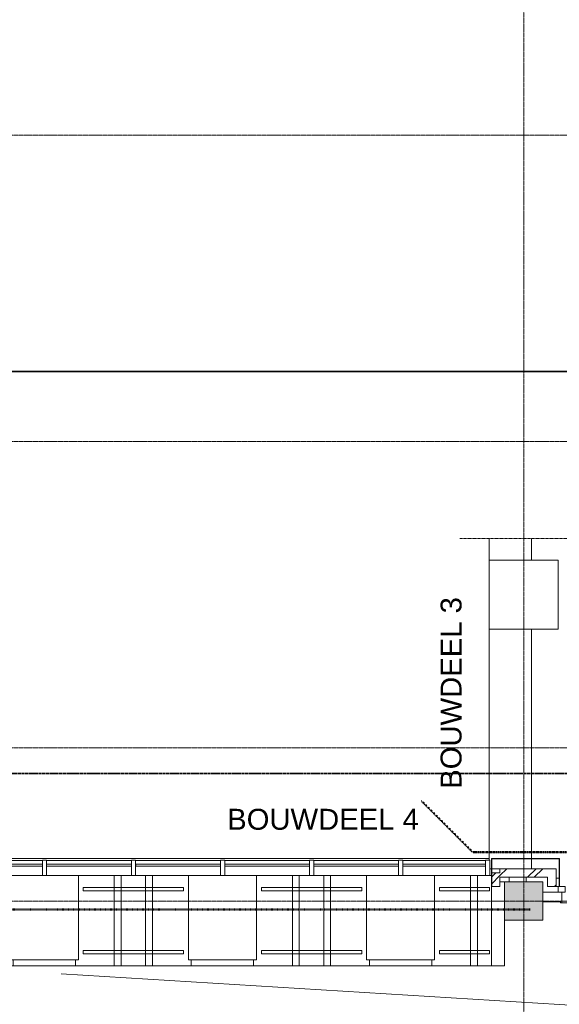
# Model space of a CAD drawing. Header units: millimetres. Extents: x -3388 to 301539, y -5590 to 54660.
# Tile 136 of 216: x 58875 to 65218, y 31187 to 42757. Entities that reach past the tile are written whole.
import ezdxf

# ---------------------------------------------------------------- set-up
doc = ezdxf.new("R2010")
doc.units = ezdxf.units.MM
for name, pattern in [('30_minuten', [5.6, 2.4, -1.6, 0, -1.6]), ('Dash', [6.35, 3.175, -3.175]), ('doorsnede', [23, 10, -1, 0, -1, 10, -1]), ('Long dash', [14.2875, 9.525, -4.7625]), ('stramienlijn', [21, 12, -3, 3, -3]), ('streeplijn_3', [6, 3, -1.5, 0, -1.5])]:
    doc.linetypes.add(name, pattern=pattern)
for name, color, linetype, lineweight in [('A-ANNO-SYMB', 150, 'Continuous', 9), ('A-DETL', 90, 'Continuous', 9), ('A-DETL-MBND', 5, 'Continuous', 9), ('A-FLOR', 192, 'Continuous', 13), ('A-GENM', 13, 'Continuous', 9), ('A-GLAZ-CURT', 52, 'Continuous', 9), ('A-GLAZ-CWMG', 51, 'Continuous', 9), ('A-ROOF', 132, 'Continuous', 9), ('A-WALL', 113, 'Continuous', 9), ('G-ANNO-SYMB', 111, 'Continuous', 50), ('G-ANNO-TEXT', 231, 'Continuous', 9), ('Q-CASE', 31, 'Continuous', 9), ('Q-CASE-HDLN', 31, 'Continuous', 13), ('S-COLS', 52, 'Continuous', 13), ('S-GRID', 1, 'Continuous', 9)]:
    doc.layers.add(name, color=color, linetype=linetype, lineweight=lineweight)
doc.styles.add('Arial_1', font='arial.ttf', dxfattribs={"height": 245.883234})
pattern_1 = [(45, (0, 0), (-212.132, 212.132), []), (45, (0, 2200), (-212.132, 212.132), [])]

# ---------------------------------------------------------------- blocks, each defined once
blk = doc.blocks.new('P4706_4965 - P4706_4965-280547-4e verdieping - bouwdeel 3_ 4_ 5')
at = {"layer": 'A-ROOF', "color": 253}
for p, q in [((11902, 8182), (12157, 8182)), ((12157, 8182), (11902, 8182)), ((12157, 7687), (12157, 8182)), ((12157, 8182), (12157, 7687)), ((12157, 7687), (11902, 7687)), ((11902, 7687), (12157, 7687))]:
    blk.add_line(p, q, dxfattribs=at)
blk = doc.blocks.new('P4706_4965 - P4706_4965-280551-4e verdieping - bouwdeel 3_ 4_ 5')
blk.add_blockref('P4706_4965 - P4706_4965-280547-4e verdieping - bouwdeel 3_ 4_ 5', (0, 0))
blk = doc.blocks.new('P4706_4966 - P4706_4966-280554-4e verdieping - bouwdeel 3_ 4_ 5')
at = {"layer": 'A-ROOF', "color": 253}
for p, q in [((12967, 8182), (15662, 8182)), ((15662, 8182), (12967, 8182)), ((12967, 8182), (12967, 7687)), ((12967, 8182), (12967, 7687)), ((15666, 8182), (15782, 8182)), ((15782, 8182), (15666, 8182)), ((15782, 7716), (15782, 7812)), ((15782, 7812), (15782, 7716)), ((15680, 7687), (12967, 7687)), ((12967, 7687), (15680, 7687)), ((15782, 7692), (15782, 7712)), ((15782, 7712), (15782, 7692))]:
    blk.add_line(p, q, dxfattribs=at)
blk = doc.blocks.new('P4706_4966 - P4706_4966-280558-4e verdieping - bouwdeel 3_ 4_ 5')
blk.add_blockref('P4706_4966 - P4706_4966-280554-4e verdieping - bouwdeel 3_ 4_ 5', (0, 0))
blk = doc.blocks.new('P0107_5507 - P0107_5507-282409-4e verdieping - bouwdeel 3_ 4_ 5')
at = {"layer": 'A-ROOF', "color": 253}
for p, q in [((12157, 8497), (12967, 8497)), ((12967, 8497), (12157, 8497)), ((12157, 8497), (12157, 7687)), ((12157, 8497), (12157, 7687)), ((12967, 7687), (12967, 8497)), ((12967, 8497), (12967, 7687)), ((12967, 7687), (12157, 7687)), ((12157, 7687), (12967, 7687))]:
    blk.add_line(p, q, dxfattribs=at)
blk = doc.blocks.new('P0107_5507 - P0107_5507-282413-4e verdieping - bouwdeel 3_ 4_ 5')
blk.add_blockref('P0107_5507 - P0107_5507-282409-4e verdieping - bouwdeel 3_ 4_ 5', (0, 0))
blk = doc.blocks.new('StadhuisZoetermeer_rvt-1-4e verdieping - bouwdeel 3_ 4_ 5')
at = {"layer": 'A-WALL'}
h = blk.add_hatch(dxfattribs=at)
h.set_pattern_fill('FP_1', color=253, style=0, pattern_type=2)
h.set_pattern_definition(pattern_1)
h.paths.add_polyline_path([(65080, 32680), (65080, 32780), (64520, 32780), (64520, 32680), (64978, 32680)], flags=0)
h = blk.add_hatch(dxfattribs=at)
h.set_pattern_fill('FP_1', color=253, style=0, pattern_type=2)
h.set_pattern_definition(pattern_1)
h.paths.add_polyline_path([(65180, 32570), (65180, 32780), (65080, 32780), (65080, 32570)], flags=0)
h = blk.add_hatch(dxfattribs=at)
h.set_pattern_fill('FP_1', color=253, style=0, pattern_type=2)
h.set_pattern_definition(pattern_1)
h.paths.add_polyline_path([(64520, 32570), (64520, 32730), (64420, 32730), (64420, 32570), (64451, 32570)], flags=0)
at = {"layer": 'A-WALL', "color": 253}
for p, q in [((65080, 32780), (64520, 32780)), ((64520, 32780), (64520, 32730)), ((65180, 32780), (65080, 32780)), ((65180, 32570), (65180, 32780)), ((64520, 32730), (64420, 32730)), ((64420, 32730), (64420, 32570)), ((64520, 32680), (65080, 32680)), ((64520, 32570), (64520, 32680)), ((65080, 32680), (65080, 32570)), ((65180, 32670), (65216, 32670)), ((64420, 32570), (64520, 32570)), ((65080, 32570), (65180, 32570)), ((65205, 32570), (65180, 32570))]:
    blk.add_line(p, q, dxfattribs=at)
at = {"color": 253, "lineweight": 9, "rotation": 270.0000000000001}
for name in ['P4706_4965 - P4706_4965-280551-4e verdieping - bouwdeel 3_ 4_ 5', 'P0107_5507 - P0107_5507-282413-4e verdieping - bouwdeel 3_ 4_ 5', 'P4706_4966 - P4706_4966-280558-4e verdieping - bouwdeel 3_ 4_ 5']:
    blk.add_blockref(name, (56708, 48562), dxfattribs=at)
blk = doc.blocks.new('Prefab_Betonkolom_Rechthoekig - Prefab kolom rechthoekig 450x450-1702233-4e verdieping - bouwdeel 3_ 4_ 5')
at = {"layer": 'S-COLS', "lineweight": 9}
blk.add_hatch(color=254, dxfattribs=at).paths.add_polyline_path([(-225, -225), (225, -225), (225, 225), (-225, 225)], flags=0)
at = {"layer": 'S-COLS', "color": 8, "lineweight": 9}
for p, q in [((225, 225), (-225, 225)), ((-225, 225), (-225, -225)), ((225, -225), (225, 225)), ((-225, -225), (225, -225))]:
    blk.add_line(p, q, dxfattribs=at)
blk = doc.blocks.new('stadhuis Zoetermeer_constructie_4_rvt-1-4e verdieping - bouwdeel 3_ 4_ 5')
at = {"layer": 'A-FLOR', "color": 8, "lineweight": 9}
blk.add_line((64830, 32680), (64830, 32625), dxfattribs=at)
at = {"layer": 'A-WALL', "color": 8}
for p, q in [((64630, 32625), (64630, 32680)), ((64830, 32680), (64830, 32625))]:
    blk.add_line(p, q, dxfattribs=at)
at = {"lineweight": 9}
blk.add_blockref('Prefab_Betonkolom_Rechthoekig - Prefab kolom rechthoekig 450x450-1702233-4e verdieping - bouwdeel 3_ 4_ 5', (64800, 32400), dxfattribs=at)
blk = doc.blocks.new('70_CASE_FLB_AV_wandbank raam laag B1160 nieuw - 1100_vl-22175665-4e verdieping - bouwdeel 3_ 4_ 5')
at = {"layer": 'Q-CASE', "color": 8}
for p, q in [((-485, 94), (-485, 257)), ((575, 257), (-485, 257)), ((575, 257), (575, 236)), ((575, 186), (575, 94)), ((-485, 12), (-485, 94)), ((-485, 94), (575, 94)), ((-485, -443), (-485, 12)), ((-485, 12), (575, 12)), ((575, 94), (575, 12)), ((575, 12), (575, -409)), ((-415, -443), (-485, -443)), ((575, -409), (-415, -409)), ((-415, -409), (-415, -1209)), ((575, -786), (575, -409)), ((575, -1209), (575, -836)), ((-485, -1631), (-485, -1176)), ((-415, -1176), (-485, -1176)), ((-415, -1209), (575, -1209)), ((575, -1209), (575, -1631)), ((-485, -1713), (-485, -1631)), ((575, -1631), (-485, -1631)), ((-485, -1999), (-485, -1713)), ((575, -1713), (-485, -1713)), ((575, -1631), (575, -1713)), ((575, -1713), (575, -1833)), ((575, -1883), (575, -1999)), ((-485, -2081), (-485, -1999)), ((-485, -1999), (575, -1999)), ((-485, -2536), (-485, -2081)), ((-485, -2081), (575, -2081)), ((575, -1999), (575, -2081)), ((575, -2081), (575, -2503)), ((-415, -2536), (-485, -2536)), ((575, -2503), (-415, -2503)), ((-415, -2503), (-415, -3303)), ((575, -2879), (575, -2503)), ((575, -3303), (575, -2929)), ((-485, -3725), (-485, -3269)), ((-485, -3269), (-415, -3269)), ((-415, -3303), (575, -3303)), ((575, -3303), (575, -3725)), ((-485, -3806), (-485, -3725)), ((575, -3725), (-485, -3725)), ((-485, -4093), (-485, -3806)), ((575, -3806), (-485, -3806)), ((575, -3725), (575, -3806)), ((575, -3806), (575, -3926)), ((575, -3976), (575, -4093)), ((-485, -4174), (-485, -4093)), ((-485, -4093), (575, -4093)), ((575, -4093), (575, -4174)), ((-485, -4630), (-485, -4174)), ((-485, -4174), (575, -4174)), ((575, -4174), (575, -4596)), ((575, -4596), (-415, -4596)), ((-415, -4596), (-415, -5396)), ((575, -4973), (575, -4596)), ((-485, -4630), (-415, -4630)), ((575, -5396), (575, -5023)), ((-485, -5818), (-485, -5363)), ((-485, -5363), (-415, -5363)), ((-415, -5396), (575, -5396)), ((575, -5396), (575, -5818)), ((-485, -5900), (-485, -5818)), ((575, -5818), (-485, -5818)), ((-485, -6063), (-485, -5900)), ((575, -5900), (-485, -5900)), ((575, -5818), (575, -5900)), ((575, -5900), (575, -5994)), ((-485, -6063), (575, -6063)), ((575, -6044), (575, -6063))]:
    blk.add_line(p, q, dxfattribs=at)
at = {"layer": 'Q-CASE-HDLN', "color": 8, "lineweight": 9}
for p, q in [((-345, 235), (-305, 235)), ((-345, -352), (-345, 235)), ((-345, 235), (-305, 235)), ((-345, 235), (-345, -352)), ((-305, 235), (-305, -352)), ((-305, 235), (-305, -352)), ((395, 235), (435, 235)), ((395, -352), (395, 235)), ((395, 235), (435, 235)), ((395, 235), (395, -352)), ((435, 235), (435, -352)), ((435, 235), (435, -352)), ((-305, -352), (-345, -352)), ((-345, -352), (-305, -352)), ((435, -352), (395, -352)), ((395, -352), (435, -352)), ((-345, -1266), (-305, -1266)), ((-345, -2445), (-345, -1266)), ((-345, -1266), (-345, -2445)), ((-305, -1266), (-345, -1266)), ((-305, -1266), (-305, -2445)), ((-305, -2445), (-305, -1266)), ((395, -1266), (435, -1266)), ((395, -2445), (395, -1266)), ((395, -1266), (395, -2445)), ((435, -1266), (395, -1266)), ((435, -1266), (435, -2445)), ((435, -2445), (435, -1266)), ((-305, -2445), (-345, -2445)), ((-345, -2445), (-305, -2445)), ((435, -2445), (395, -2445)), ((395, -2445), (435, -2445)), ((-345, -3361), (-305, -3361)), ((-345, -4540), (-345, -3361)), ((-345, -3361), (-345, -4540)), ((-305, -3361), (-345, -3361)), ((-305, -3361), (-305, -4540)), ((-305, -4540), (-305, -3361)), ((395, -3361), (435, -3361)), ((395, -4540), (395, -3361)), ((395, -3361), (395, -4540)), ((435, -3361), (395, -3361)), ((435, -3361), (435, -4540)), ((435, -4540), (435, -3361)), ((-305, -4540), (-345, -4540)), ((-345, -4540), (-305, -4540)), ((435, -4540), (395, -4540)), ((395, -4540), (435, -4540)), ((-345, -5453), (-305, -5453)), ((-345, -6041), (-345, -5453)), ((-345, -5453), (-345, -6041)), ((-305, -5453), (-345, -5453)), ((-305, -6041), (-305, -5453)), ((-305, -6041), (-305, -5453)), ((395, -5453), (435, -5453)), ((395, -6041), (395, -5453)), ((395, -5453), (395, -6041)), ((435, -5453), (395, -5453)), ((435, -6041), (435, -5453)), ((435, -6041), (435, -5453)), ((-345, -6041), (-305, -6041)), ((-345, -6041), (-305, -6041)), ((395, -6041), (435, -6041)), ((395, -6041), (435, -6041))]:
    blk.add_line(p, q, dxfattribs=at)
blk = doc.blocks.new('Stadhuis Zoetermeer_OTH_interieur_rvt-1-4e verdieping - bouwdeel 3_ 4_ 5')
at = {"color": 8, "lineweight": 9, "rotation": 89.99999999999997}
blk.add_blockref('70_CASE_FLB_AV_wandbank raam laag B1160 nieuw - 1100_vl-22175665-4e verdieping - bouwdeel 3_ 4_ 5', (58356, 32125), dxfattribs=at)
blk = doc.blocks.new('NLRS_65_GM_WPB_brandscheiding_gen_ISR - 30 minuten-2028754-4e verdieping - bouwdeel 3_ 4_ 5')
at = {"layer": 'A-GENM', "linetype": '30_minuten', "lineweight": 50}
blk.add_line((0, 0), (7370, 0), dxfattribs=at)
blk = doc.blocks.new('43_hellingbaan 4e verdieping_bouwdeel 4_5 - 43_hellingbaan 4e verdieping_bouwdeel 4_5-2147014-4e verdieping - bouwdeel 3_ 4_ 5')
at = {"layer": 'Q-CASE'}
for p, q in [((-605, -275), (-606, -275)), ((-450, -275), (-505, -275)), ((-450, -1260), (-450, -725)), ((-6226, -1260), (-5493, -1260)), ((-4133, -1260), (-3400, -1260)), ((-2039, -1260), (-1307, -1260)), ((-606, -1260), (-450, -1260)), ((-5662, -1355), (4950, -2010))]:
    blk.add_line(p, q, dxfattribs=at)
blk = doc.blocks.new('System Panel - Glazed-4735738-4e verdieping - bouwdeel 3_ 4_ 5')
at = {"layer": 'A-GLAZ-CURT', "lineweight": 13}
for p, q in [((486, 13), (-486, 13)), ((-486, 13), (-486, -13)), ((486, -13), (486, 13)), ((-486, -13), (486, -13))]:
    blk.add_line(p, q, dxfattribs=at)
blk = doc.blocks.new('Rectangular Mullion - Schüco_regel FW50__182mm-3988132-4e verdieping - bouwdeel 3_ 4_ 5')
at = {"layer": 'A-GLAZ-CWMG'}
for p, q in [((59142, 32877), (58170, 32877)), ((59142, 32701), (58170, 32701))]:
    blk.add_line(p, q, dxfattribs=at)
blk = doc.blocks.new('Rectangular Mullion - Schüco_stijl FW50__182mm-4735739-4e verdieping - bouwdeel 3_ 4_ 5')
at = {"layer": 'A-GLAZ-CWMG', "lineweight": 18}
for p, q in [((-50, 121), (0, 121)), ((-50, -61), (-50, 121)), ((0, 121), (0, -61)), ((0, -61), (-50, -61))]:
    blk.add_line(p, q, dxfattribs=at)
blk = doc.blocks.new('System Panel - Glazed-4735741-4e verdieping - bouwdeel 3_ 4_ 5')
at = {"layer": 'A-GLAZ-CURT', "lineweight": 13}
for p, q in [((498, 13), (-498, 13)), ((-498, 13), (-498, -13)), ((498, -13), (498, 13)), ((-498, -13), (498, -13))]:
    blk.add_line(p, q, dxfattribs=at)
blk = doc.blocks.new('Rectangular Mullion - Schüco_regel FW50__182mm-3988134-4e verdieping - bouwdeel 3_ 4_ 5')
at = {"layer": 'A-GLAZ-CWMG'}
for p, q in [((60188, 32877), (59192, 32877)), ((60188, 32701), (59192, 32701))]:
    blk.add_line(p, q, dxfattribs=at)
blk = doc.blocks.new('Rectangular Mullion - Schüco_stijl FW50__182mm-4735736-4e verdieping - bouwdeel 3_ 4_ 5')
at = {"layer": 'A-GLAZ-CWMG', "lineweight": 18}
for p, q in [((-25, 121), (25, 121)), ((-25, -61), (-25, 121)), ((25, 121), (25, -61)), ((25, -61), (-25, -61))]:
    blk.add_line(p, q, dxfattribs=at)
blk = doc.blocks.new('31_binnenspouwblad_afwerking - Merk_B-24-3362897-4e verdieping - bouwdeel 3_ 4_ 5')
at = {"layer": 'A-GENM', "lineweight": 13}
for p, q in [((223, 0), (0, 0)), ((223, -125), (223, 0)), ((4950, 0), (3757, 0)), ((3757, 0), (3757, -125)), ((0, -115), (205, -115)), ((205, -115), (205, -125)), ((3775, -125), (3775, -115)), ((3775, -115), (4950, -115)), ((205, -125), (223, -125)), ((3757, -125), (3775, -125))]:
    blk.add_line(p, q, dxfattribs=at)
at = {"layer": 'A-GENM'}
blk.add_line((223, -125), (3757, -125), dxfattribs=at)
blk = doc.blocks.new('Rectangular Mullion - 31_CWM_065x84-V231-4e verdieping - bouwdeel 3_ 4_ 5')
at = {"layer": 'A-GLAZ-CWMG', "lineweight": 18}
for p, q in [((0, 32.5), (-84, 32.5)), ((-84, 32.5), (-84, -32.5)), ((0, -32.5), (0, 32.5)), ((-84, -32.5), (0, -32.5))]:
    blk.add_line(p, q, dxfattribs=at)
blk = doc.blocks.new('21_alucobond paneel - 21_alucobond paneel-3583173-4e verdieping - bouwdeel 3_ 4_ 5')
at = {"layer": 'A-GLAZ-CURT'}
blk.add_hatch(color=256, dxfattribs=at).paths.add_polyline_path([(396, -320), (400, -320), (400, 0), (-400, 0), (-400, -320), (-396, -320), (-396, -4), (396, -4)], flags=0)
at = {"layer": 'A-GLAZ-CURT', "lineweight": 13}
for p, q in [((400, 0), (-400, 0)), ((-400, 0), (-400, -320)), ((400, -320), (400, 0)), ((-396, -320), (-396, -4)), ((-396, -4), (396, -4)), ((396, -4), (396, -320)), ((-400, -320), (-396, -320)), ((396, -320), (400, -320))]:
    blk.add_line(p, q, dxfattribs=at)
blk = doc.blocks.new('21_alucobond paneel - 21_alucobond paneel_40mm-4736320-4e verdieping - bouwdeel 3_ 4_ 5')
at = {"layer": 'A-DETL-MBND'}
for p, q in [((-3170, -40), (-3170, 0)), ((-3130, 0), (3165, 0)), ((-3110, -40), (-3170, -40))]:
    blk.add_line(p, q, dxfattribs=at)

msp = doc.modelspace()

# ---------------------------------------------------------------- linework, layer by layer
at = {"layer": 'A-ANNO-SYMB', "linetype": 'Long dash', "lineweight": 35}
msp.add_line((78150, 33900), (57160.1591, 33900), dxfattribs=at)
at = {"layer": 'A-DETL', "linetype": 'streeplijn_3', "lineweight": 13}
msp.add_line((64050, 36660), (76425, 36660), dxfattribs=at)
at = {"layer": 'A-DETL', "linetype": 'Dash', "lineweight": 50}
for p, q in [((63600, 33575), (64200, 32975)), ((64200, 32975), (69600, 32975))]:
    msp.add_line(p, q, dxfattribs=at)
at = {"layer": 'G-ANNO-SYMB', "linetype": 'doorsnede', "lineweight": 35}
msp.add_line((11312.8601, 38624.0603), (131831.2903, 38624.0603), dxfattribs=at)
at = {"layer": 'S-GRID', "linetype": 'stramienlijn'}
for p, q in [((64800, 54659.8316), (64800, -4400)), ((130950, 41400), (-2788.087, 41400)), ((130950, 37800), (12500.1395, 37800)), ((130950, 34200), (12500.1395, 34200)), ((130950, 32400), (-2788.087, 32400))]:
    msp.add_line(p, q, dxfattribs=at)

# ---------------------------------------------------------------- block references
at = {"lineweight": 5}
for name in ['StadhuisZoetermeer_rvt-1-4e verdieping - bouwdeel 3_ 4_ 5', 'stadhuis Zoetermeer_constructie_4_rvt-1-4e verdieping - bouwdeel 3_ 4_ 5', 'Stadhuis Zoetermeer_OTH_interieur_rvt-1-4e verdieping - bouwdeel 3_ 4_ 5']:
    msp.add_blockref(name, (0, 0), dxfattribs=at)
at = {"layer": 'A-GENM'}
msp.add_blockref('31_binnenspouwblad_afwerking - Merk_B-24-3362897-4e verdieping - bouwdeel 3_ 4_ 5', (65025, 32505), dxfattribs=at)
at = {"layer": 'A-GENM', "linetype": '30_minuten', "lineweight": 50}
msp.add_blockref('NLRS_65_GM_WPB_brandscheiding_gen_ISR - 30 minuten-2028754-4e verdieping - bouwdeel 3_ 4_ 5', (57505, 32300), dxfattribs=at)
at = {"layer": 'A-GLAZ-CURT'}
for name, p in [('21_alucobond paneel - 21_alucobond paneel_40mm-4736320-4e verdieping - bouwdeel 3_ 4_ 5', (61230, 32900)), ('21_alucobond paneel - 21_alucobond paneel-3583173-4e verdieping - bouwdeel 3_ 4_ 5', (64820, 32900)), ('System Panel - Glazed-4735738-4e verdieping - bouwdeel 3_ 4_ 5', (58655.8333, 32821)), ('System Panel - Glazed-4735741-4e verdieping - bouwdeel 3_ 4_ 5', (59690, 32821)), ('System Panel - Glazed-4735741-4e verdieping - bouwdeel 3_ 4_ 5', (60736.6667, 32821)), ('System Panel - Glazed-4735741-4e verdieping - bouwdeel 3_ 4_ 5', (61783.3333, 32821)), ('System Panel - Glazed-4735741-4e verdieping - bouwdeel 3_ 4_ 5', (62830, 32821)), ('System Panel - Glazed-4735738-4e verdieping - bouwdeel 3_ 4_ 5', (63864.1667, 32821))]:
    msp.add_blockref(name, p, dxfattribs=at)
at = {"layer": 'A-GLAZ-CWMG'}
for name, p in [('Rectangular Mullion - Schüco_regel FW50__182mm-3988132-4e verdieping - bouwdeel 3_ 4_ 5', (0, 0)), ('Rectangular Mullion - Schüco_regel FW50__182mm-3988134-4e verdieping - bouwdeel 3_ 4_ 5', (0, 0)), ('Rectangular Mullion - Schüco_regel FW50__182mm-3988134-4e verdieping - bouwdeel 3_ 4_ 5', (1046.6667, 0)), ('Rectangular Mullion - Schüco_regel FW50__182mm-3988134-4e verdieping - bouwdeel 3_ 4_ 5', (2093.3333, 0)), ('Rectangular Mullion - Schüco_regel FW50__182mm-3988134-4e verdieping - bouwdeel 3_ 4_ 5', (3140, 0)), ('Rectangular Mullion - Schüco_regel FW50__182mm-3988132-4e verdieping - bouwdeel 3_ 4_ 5', (5208.3333, 0))]:
    msp.add_blockref(name, p, dxfattribs=at)
at = {"layer": 'A-GLAZ-CWMG', "extrusion": (0, 0, -1), "rotation": 180}
for name, p in [('Rectangular Mullion - Schüco_stijl FW50__182mm-4735736-4e verdieping - bouwdeel 3_ 4_ 5', (-59166.6667, 32821)), ('Rectangular Mullion - Schüco_stijl FW50__182mm-4735736-4e verdieping - bouwdeel 3_ 4_ 5', (-60213.3333, 32821)), ('Rectangular Mullion - Schüco_stijl FW50__182mm-4735736-4e verdieping - bouwdeel 3_ 4_ 5', (-61260, 32821)), ('Rectangular Mullion - Schüco_stijl FW50__182mm-4735736-4e verdieping - bouwdeel 3_ 4_ 5', (-62306.6667, 32821)), ('Rectangular Mullion - Schüco_stijl FW50__182mm-4735736-4e verdieping - bouwdeel 3_ 4_ 5', (-63353.3333, 32821)), ('Rectangular Mullion - Schüco_stijl FW50__182mm-4735739-4e verdieping - bouwdeel 3_ 4_ 5', (-64400, 32821))]:
    msp.add_blockref(name, p, dxfattribs=at)
at = {"layer": 'A-GLAZ-CWMG', "rotation": 180}
msp.add_blockref('Rectangular Mullion - 31_CWM_065x84-V231-4e verdieping - bouwdeel 3_ 4_ 5', (65204.5, 32537.5), dxfattribs=at)
at = {"layer": 'Q-CASE'}
msp.add_blockref('43_hellingbaan 4e verdieping_bouwdeel 4_5 - 43_hellingbaan 4e verdieping_bouwdeel 4_5-2147014-4e verdieping - bouwdeel 3_ 4_ 5', (65025, 32900), dxfattribs=at)

# ---------------------------------------------------------------- texts
at = {"layer": 'G-ANNO-TEXT', "color": 7, "lineweight": 13, "insert": (63822.8962, 33718.8913), "char_height": 245.88323, "width": 2679, "attachment_point": 1, "rotation": 90, "line_spacing_factor": 0.938532, "style": 'Arial_1'}
msp.add_mtext('BOUWDEEL 3', dxfattribs=at)
at = {"layer": 'G-ANNO-TEXT', "color": 7, "lineweight": 13, "insert": (61314.5213, 33483.6986), "char_height": 245.88323, "width": 2679, "attachment_point": 1, "line_spacing_factor": 0.938532, "style": 'Arial_1'}
msp.add_mtext('BOUWDEEL 4', dxfattribs=at)

doc.saveas('drawing.dxf')
